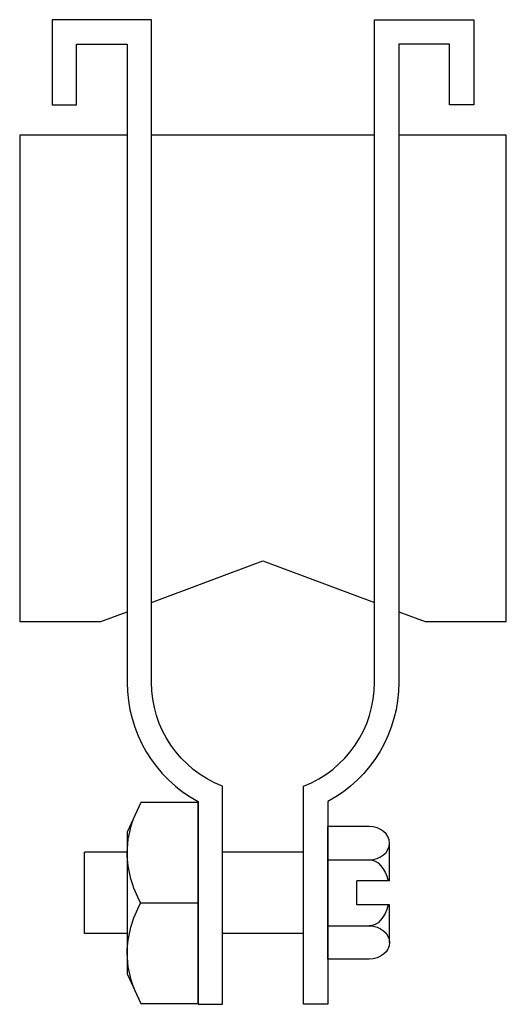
# Model space of a CAD drawing. Extents: x 44 to 172, y 11 to 268.
import ezdxf

# ---------------------------------------------------------------- set-up
doc = ezdxf.new("R2010")
doc.units = 0
doc.header["$MEASUREMENT"] = 0
doc.layers.get('0').update_dxf_attribs({"linetype": 'CONTINUOUS'})

# ---------------------------------------------------------------- blocks, each defined once
blk = doc.blocks.new('AI9-BLK1')
at = {"color": 7}
blk.add_lwpolyline([(-9.27, -18.55), (-5.69, -26.25), (9.27, -26.25), (9.27, 26.25), (-5.69, 26.25), (-9.27, 18.55)], close=True, dxfattribs=at)
for points, knots in [([(-5.69, 0), (-7.94, 4.01), (-9.18, 8.52), (-9.27, 13.12), (-9.21, 16.29), (-8.6, 19.43), (-7.48, 22.4)], [0, 0, 0, 0, 1, 1, 1, 2, 2, 2, 2]), ([(-7.48, -22.4), (-8.6, -19.43), (-9.21, -16.29), (-9.27, -13.12), (-9.18, -8.52), (-7.94, -4.01), (-5.69, 0), (-5.69, 0), (9.27, 0), (9.27, 0)], [0, 0, 0, 0, 1, 1, 1, 2, 2, 2, 3, 3, 3, 3])]:
    blk.add_open_spline(points, degree=3, knots=knots, dxfattribs=at)

msp = doc.modelspace()

# ---------------------------------------------------------------- linework, layer by layer
at = {"color": 7}
for p, q in [((137.1, 238.24), (78.8, 238.24)), ((124.91, 22.76), (124.91, 57.44)), ((135.72, 57.44), (124.91, 57.44)), ((141.02, 43.28), (141.02, 53.1)), ((61.31, 29.5), (61.31, 50.7)), ((72.44, 50.7), (61.31, 50.7)), ((118.55, 50.7), (97.35, 50.7)), ((124.91, 48.77), (135.72, 48.77)), ((132.46, 36.92), (132.46, 43.28)), ((141.02, 43.28), (132.46, 43.28)), ((141.02, 36.92), (132.46, 36.92)), ((141.02, 27.09), (141.02, 36.92)), ((124.91, 31.43), (135.72, 31.43)), ((72.44, 29.5), (61.31, 29.5)), ((118.55, 29.5), (97.35, 29.5)), ((135.72, 22.76), (124.91, 22.76))]:
    msp.add_line(p, q, dxfattribs=at)
for points in [[(72.44, 238.24), (44.35, 238.24), (44.35, 111.04), (65.55, 111.04), (72.44, 113.63)], [(143.46, 113.63), (150.35, 111.04), (171.55, 111.04), (171.55, 238.24), (143.46, 238.24)], [(78.8, 116.01), (107.95, 126.94), (137.1, 116.01)]]:
    msp.add_lwpolyline(points, dxfattribs=at)
for points, knots in [([(78.8, 268.45), (78.8, 268.45), (78.8, 95.14), (78.8, 95.14), (78.8, 83.14), (86.16, 72.36), (97.35, 67.99), (97.35, 67.99), (97.35, 10.95), (97.35, 10.95), (97.35, 10.95), (90.99, 10.95), (90.99, 10.95), (90.99, 10.95), (90.99, 63.95), (90.99, 63.95), (79.56, 70.16), (72.44, 82.13), (72.44, 95.14), (72.44, 95.14), (72.44, 262.09), (72.44, 262.09), (72.44, 262.09), (59.19, 262.09), (59.19, 262.09), (59.19, 262.09), (59.19, 246.19), (59.19, 246.19), (59.19, 246.19), (52.83, 246.19), (52.83, 246.19), (52.83, 246.19), (52.83, 268.45), (52.83, 268.45), (52.83, 268.45), (78.8, 268.45), (78.8, 268.45)], [0, 0, 0, 0, 1, 1, 1, 2, 2, 2, 3, 3, 3, 4, 4, 4, 5, 5, 5, 6, 6, 6, 7, 7, 7, 8, 8, 8, 9, 9, 9, 10, 10, 10, 11, 11, 11, 12, 12, 12, 12]), ([(137.1, 268.45), (137.1, 268.45), (137.1, 95.14), (137.1, 95.14), (137.1, 83.14), (129.74, 72.36), (118.55, 67.99), (118.55, 67.99), (118.55, 10.95), (118.55, 10.95), (118.55, 10.95), (124.91, 10.95), (124.91, 10.95), (124.91, 10.95), (124.91, 63.95), (124.91, 63.95), (136.34, 70.16), (143.46, 82.13), (143.46, 95.14), (143.46, 95.14), (143.46, 262.09), (143.46, 262.09), (143.46, 262.09), (156.71, 262.09), (156.71, 262.09), (156.71, 262.09), (156.71, 246.19), (156.71, 246.19), (156.71, 246.19), (163.07, 246.19), (163.07, 246.19), (163.07, 246.19), (163.07, 268.45), (163.07, 268.45), (163.07, 268.45), (137.1, 268.45), (137.1, 268.45)], [0, 0, 0, 0, 1, 1, 1, 2, 2, 2, 3, 3, 3, 4, 4, 4, 5, 5, 5, 6, 6, 6, 7, 7, 7, 8, 8, 8, 9, 9, 9, 10, 10, 10, 11, 11, 11, 12, 12, 12, 12]), ([(135.72, 48.77), (138.65, 48.77), (141.02, 50.71), (141.02, 53.1), (141.02, 55.5), (138.65, 57.44), (135.72, 57.44)], [0, 0, 0, 0, 1, 1, 1, 2, 2, 2, 2]), ([(135.72, 31.43), (138.65, 31.43), (141.02, 29.49), (141.02, 27.09), (141.02, 24.7), (138.65, 22.76), (135.72, 22.76)], [0, 0, 0, 0, 1, 1, 1, 2, 2, 2, 2])]:
    msp.add_open_spline(points, degree=3, knots=knots, dxfattribs=at)
for points in [[(135.72, 48.77), (137.9, 48.77), (139.85, 46.59), (140.65, 43.28)], [(140.65, 36.92), (139.85, 33.6), (137.9, 31.43), (135.72, 31.43)]]:
    msp.add_open_spline(points, degree=3, dxfattribs=at)

# ---------------------------------------------------------------- block references
msp.add_blockref('AI9-BLK1', (81.72, 37.45), dxfattribs=at)

doc.saveas('drawing.dxf')
